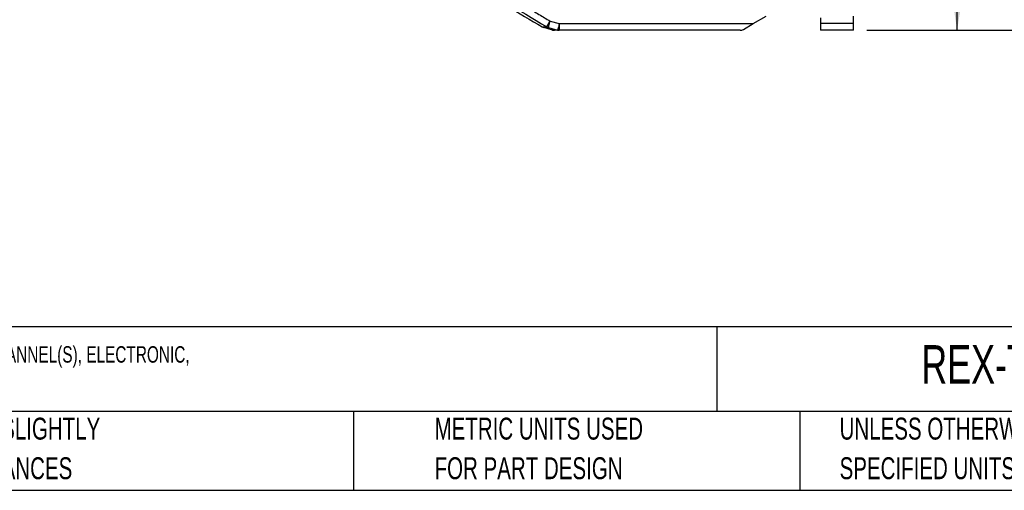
# Model space of a CAD drawing. Header units: millimetres. Extents: x 8 to 341, y 8 to 262.
# Tile 3 of 11: x 110 to 229, y 8 to 65. Entities that reach past the tile are written whole.
import ezdxf

# ---------------------------------------------------------------- set-up
doc = ezdxf.new("R2010")
doc.units = ezdxf.units.MM
doc.header["$LTSCALE"] = 1.25
doc.layers.add('DIMENSIONS', color=140, linetype='Continuous', lineweight=25)
doc.layers.add('TEXT', color=140, linetype='Continuous', lineweight=25)
doc.styles.add('SLDTEXTSTYLE0', font='TXT', dxfattribs={"width": 0.7})
doc.dimstyles.new('SLDDIMSTYLE0', dxfattribs={"dimtxt": 2.69751, "dimasz": 4.1275, "dimexe": 0, "dimexo": 0.0625, "dimgap": 0.674377, "dimtad": 0, "dimtih": 1, "dimtoh": 1, "dimrnd": 1e-09, "dimzin": 12, "dimdsep": 46, "dimtxsty": 'SLDTEXTSTYLE0', "dimsah": 1, "dimcen": 0.09, "dimadec": 0, "dimazin": 3, "dimtfac": 1, "dimtofl": 0, "dimtmove": 0, "dimatfit": 3, "dimfxl": 0, "dimfrac": 2, "dimtolj": 1, "dimtzin": 12, "dimarcsym": 0})
doc.dimstyles.new('SLDDIMSTYLE2', dxfattribs={"dimtxt": 2.69751, "dimasz": 4.1275, "dimexe": 0, "dimexo": 0.0625, "dimgap": 0.674377, "dimtad": 0, "dimtih": 1, "dimtoh": 1, "dimrnd": 1e-09, "dimzin": 4, "dimdsep": 46, "dimtxsty": 'SLDTEXTSTYLE0', "dimsah": 1, "dimcen": 0.09, "dimadec": 0, "dimazin": 1, "dimtfac": 1, "dimtofl": 0, "dimtmove": 0, "dimatfit": 3, "dimfxl": 0, "dimfrac": 2, "dimtolj": 1, "dimtzin": 12, "dimarcsym": 0})

# ---------------------------------------------------------------- blocks, each defined once
blk = doc.blocks.new('SW_NOTE_0')
at = {"layer": 'TEXT', "color": 0, "insert": (0, 2.56), "char_height": 1.98438, "attachment_point": 1, "style": 'SLDTEXTSTYLE0'}
blk.add_mtext('E-T-A REX SERIES MODULAR CIRCUIT PROTECTOR, OVERCURRENT PROTECTION, 8A, 24 VDC OUTPUT, 1 CHANNEL(S), ELECTRONIC,', dxfattribs=at)
blk = doc.blocks.new('SW_NOTE_0_2')
at = {"layer": 'TEXT', "color": 0, "char_height": 2.6458, "attachment_point": 1, "style": 'SLDTEXTSTYLE0'}
for s, insert in [('UNLESS OTHERWISE', (0, 3.41)), ('SPECIFIED UNITS ARE:', (0, -1.37))]:
    blk.add_mtext(s, dxfattribs=dict(at, insert=insert))
blk = doc.blocks.new('SW_NOTE_0_3')
at = {"layer": 'TEXT', "color": 0, "char_height": 2.6458, "attachment_point": 1, "style": 'SLDTEXTSTYLE0'}
for s, insert in [('PART DIMENSIONS MAY DIFFER SLIGHTLY', (0, 3.41)), ("DUE TO MANUFACTURER'S VARIANCES", (0, -1.37))]:
    blk.add_mtext(s, dxfattribs=dict(at, insert=insert))
blk = doc.blocks.new('SW_NOTE_0_6')
at = {"layer": 'TEXT', "color": 0, "char_height": 2.6458, "attachment_point": 1, "style": 'SLDTEXTSTYLE0'}
for s, insert in [('METRIC UNITS USED', (0, 3.41)), ('FOR PART DESIGN', (0, -1.37))]:
    blk.add_mtext(s, dxfattribs=dict(at, insert=insert))
blk = doc.blocks.new('_D_4')
at = {"layer": 'DIMENSIONS'}
for p, q in [((223.71, 103.78), (223.71, 88.72)), ((219.7, 83.83), (218.79, 83.83)), ((218.79, 83.83), (218.79, 79.54)), ((227.72, 83.83), (228.62, 83.83)), ((228.62, 83.83), (228.62, 79.54)), ((218.79, 79.54), (219.7, 79.54)), ((223.71, 63.46), (223.71, 78.94)), ((228.62, 79.54), (227.72, 79.54)), ((212.8, 63.46), (227.68, 63.46))]:
    blk.add_line(p, q, dxfattribs=at)
for points in [[(223.71, 103.78), (223.07, 99.66), (224.34, 99.66)], [(223.71, 63.46), (224.34, 67.59), (223.07, 67.59)]]:
    blk.add_solid(points, dxfattribs=at)
at = {"layer": 'DIMENSIONS', "char_height": 2.646, "attachment_point": 1, "style": 'SLDTEXTSTYLE0'}
for s, insert in [('40.3', (219.7, 87.84)), ('1.59', (219.7, 82.95))]:
    blk.add_mtext(s, dxfattribs=dict(at, insert=insert))
blk = doc.blocks.new('_D_7')
at = {"layer": 'DIMENSIONS'}
for p, q in [((205.91, 143.46), (239.18, 143.46)), ((235.21, 143.46), (235.21, 108.44)), ((231.21, 103.55), (230.3, 103.55)), ((230.3, 103.55), (230.3, 99.26)), ((239.22, 103.55), (240.13, 103.55)), ((240.13, 103.55), (240.13, 99.26)), ((230.3, 99.26), (231.21, 99.26)), ((240.13, 99.26), (239.22, 99.26)), ((235.21, 63.46), (235.21, 98.66)), ((212.8, 63.46), (239.18, 63.46))]:
    blk.add_line(p, q, dxfattribs=at)
for points in [[(235.21, 143.46), (234.58, 139.33), (235.85, 139.33)], [(235.21, 63.46), (235.85, 67.59), (234.58, 67.59)]]:
    blk.add_solid(points, dxfattribs=at)
at = {"layer": 'DIMENSIONS', "char_height": 2.646, "attachment_point": 1, "style": 'SLDTEXTSTYLE0'}
for s, insert in [('80.0', (231.21, 107.56)), ('3.15', (231.21, 102.67))]:
    blk.add_mtext(s, dxfattribs=dict(at, insert=insert))

msp = doc.modelspace()

# ---------------------------------------------------------------- linework, layer by layer
for p, q in [((174.146, 63.878), (174.552, 64.562)), ((174.552, 64.562), (175.662, 64.259)), ((175.662, 64.259), (175.662, 63.459)), ((175.662, 64.259), (199.093, 64.259)), ((197.893, 63.566), (199.093, 64.259)), ((199.093, 64.259), (200.652, 65.159)), ((207.208, 64.959), (207.208, 64.259)), ((211.208, 64.259), (207.208, 64.259)), ((207.208, 64.259), (207.208, 63.459)), ((211.208, 64.259), (211.208, 65.159)), ((211.208, 63.459), (211.208, 64.259)), ((174.854, 63.488), (173.783, 63.782)), ((174.341, 63.792), (175.452, 63.489)), ((197.493, 63.459), (175.662, 63.459)), ((211.208, 63.459), (207.208, 63.459))]:
    msp.add_line(p, q)
for centre, radius, start, end in [((300.397, 276.58), 247.348, 233.83597, 239.3083), ((300.397, 276.58), 247.645, 238.05927, 239.19825), ((173.995, 64.554), 0.8, 239.19826, 254.61166), ((175.066, 64.259), 0.8, 254.61166, 270), ((197.493, 64.259), 0.8, 270, 300)]:
    msp.add_arc(centre, radius, start, end)
for points, knots in [([(154.906, 77.53), (155.329, 77.222), (156.176, 76.605), (157.453, 75.691), (158.735, 74.785), (160.023, 73.887), (161.316, 72.997), (162.615, 72.116), (163.919, 71.243), (165.229, 70.379), (166.544, 69.523), (167.865, 68.675), (169.191, 67.835), (170.523, 67.004), (171.86, 66.181), (173.202, 65.366), (174.102, 64.83), (174.552, 64.562)], [0, 0, 0, 0, 0.0667077, 0.1333978, 0.200073, 0.2667361, 0.3333897, 0.4000365, 0.4666793, 0.5333207, 0.5999635, 0.6666103, 0.7332639, 0.799927, 0.8666022, 0.9332923, 1, 1, 1, 1]), ([(174.341, 63.792), (174.343, 63.797), (174.348, 63.818), (174.37, 63.899), (174.387, 63.958), (174.427, 64.107), (174.451, 64.195), (174.502, 64.379), (174.527, 64.474), (174.552, 64.562)], [0, 0, 0, 0, 0.25, 0.25, 0.5, 0.5, 0.75, 0.75, 1, 1, 1, 1]), ([(175.662, 64.259), (175.638, 64.171), (175.612, 64.076), (175.562, 63.892), (175.538, 63.804), (175.497, 63.655), (175.481, 63.596), (175.459, 63.515), (175.453, 63.494), (175.452, 63.489)], [0, 0, 0, 0, 0.25, 0.25, 0.5, 0.5, 0.75, 0.75, 1, 1, 1, 1]), ([(173.586, 63.867), (173.586, 63.867), (173.585, 63.867), (173.596, 63.867), (173.642, 63.868), (173.72, 63.87), (173.829, 63.872), (173.968, 63.875), (174.086, 63.877), (174.146, 63.878)], [0, 0, 0, 0, 0.0000018, 0.1660807, 0.3322062, 0.4985202, 0.6651641, 0.8322779, 1, 1, 1, 1]), ([(175.452, 63.489), (175.416, 63.489), (175.345, 63.488), (175.251, 63.488), (175.167, 63.488), (175.093, 63.488), (175.028, 63.488), (174.974, 63.488), (174.93, 63.488), (174.896, 63.488), (174.872, 63.488), (174.856, 63.488), (174.855, 63.488), (174.854, 63.488)], [0, 0, 0, 0, 0.0924608, 0.18461201, 0.27645315, 0.36798407, 0.4592048, 0.55011528, 0.64071479, 0.73100317, 0.82098119, 0.91064837, 1, 1, 1, 1]), ([(175.662, 63.459), (175.627, 63.459), (175.557, 63.459), (175.464, 63.459), (175.38, 63.459), (175.306, 63.459), (175.242, 63.459), (175.188, 63.459), (175.143, 63.459), (175.109, 63.459), (175.084, 63.459), (175.069, 63.459), (175.067, 63.459), (175.066, 63.459)], [0, 0, 0, 0, 0.0917783, 0.183274, 0.274523, 0.3655612, 0.456425, 0.547151, 0.6377757, 0.7283361, 0.818869, 0.9094113, 1, 1, 1, 1])]:
    msp.add_open_spline(points, degree=3, knots=knots)
for points in [[(174.341, 63.792), (173.973, 63.786), (173.783, 63.782), (173.783, 63.782)], [(174.146, 63.878), (174.176, 63.86), (174.208, 63.843), (174.241, 63.828)], [(174.241, 63.828), (174.273, 63.814), (174.307, 63.802), (174.341, 63.792)], [(175.452, 63.489), (175.486, 63.479), (175.521, 63.471), (175.556, 63.466)], [(175.556, 63.466), (175.591, 63.462), (175.627, 63.459), (175.662, 63.459)]]:
    msp.add_open_spline(points, degree=3)
at = {"layer": 'TEXT'}
for p, q in [((341.312, 27.658), (7.937, 27.658)), ((194.699, 27.658), (194.699, 17.462)), ((341.312, 17.462), (7.937, 17.462)), ((150.808, 17.462), (150.808, 7.937)), ((204.725, 17.462), (204.725, 7.937)), ((7.937, 7.937), (341.312, 7.937))]:
    msp.add_line(p, q, dxfattribs=at)

# ---------------------------------------------------------------- block references
for name, p in [('SW_NOTE_0', (9.957, 22.77)), ('SW_NOTE_0_3', (68.899, 13.294)), ('SW_NOTE_0_6', (160.598, 13.294)), ('SW_NOTE_0_2', (209.51, 13.294))]:
    msp.add_blockref(name, p, dxfattribs=at)

# ---------------------------------------------------------------- texts
at = {"layer": 'TEXT', "insert": (219.377, 25.455), "char_height": 4.63021, "attachment_point": 1, "style": 'SLDTEXTSTYLE0'}
msp.add_mtext('REX-TA1-24-8A', dxfattribs=at)

# ---------------------------------------------------------------- dimensions: what is measured, and where the dimension line sits
at = {"layer": 'DIMENSIONS'}
for base, p1, p2, dimstyle, picture, middle in [((235.215, 63.459), (204.325, 143.459), (211.208, 63.459), 'SLDDIMSTYLE2', '_D_7', (235.215, 103.547)), ((223.707924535, 63.459047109), (225.411539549, 103.784047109), (211.207821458, 63.459047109), 'SLDDIMSTYLE0', '_D_4', (223.707924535, 83.828271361))]:
    dim = msp.add_linear_dim(base=base, p1=p1, p2=p2, angle=90, dimstyle=dimstyle, dxfattribs=at)
    dim.commit()
    dim.dimension.update_dxf_attribs({"geometry": picture, "text_midpoint": middle, "dimtype": 160})

doc.saveas('drawing.dxf')
